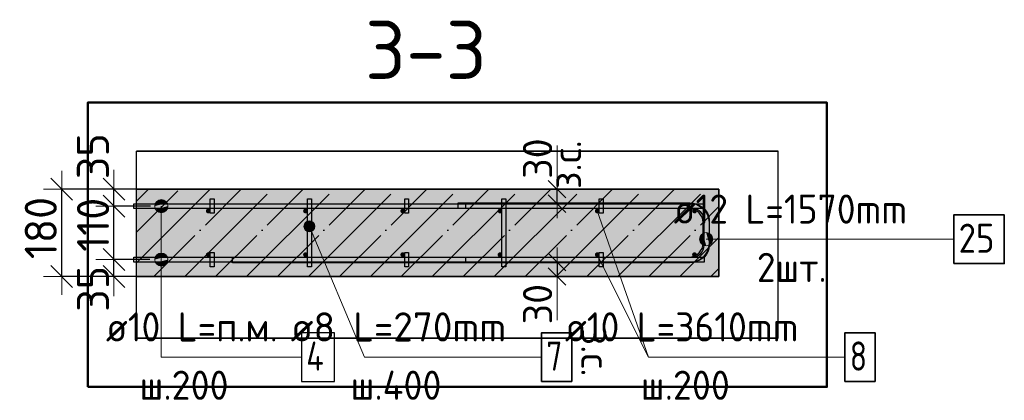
# Model space of a CAD drawing. Header units: millimetres. Extents: x -24871 to 40608, y -2869 to 48080.
# Tile 107 of 119: x 33483 to 35508, y 35918 to 36701. Entities that reach past the tile are written whole.
import ezdxf

# ---------------------------------------------------------------- set-up
doc = ezdxf.new("R2010")
doc.units = ezdxf.units.MM
doc.header["$PDMODE"] = 65
doc.linetypes.add('______11', pattern=[150, 120, -15, 0, -15])
doc.linetypes.add('______5', pattern=[330, 240, -30, 30, -30])
for name, color, linetype, lineweight in [('Standard', 7, 'Continuous', 25), ('Арм.стержн. Арматура края', 96, 'Continuous', 35), ('Арм.стержн. вертикальными 1', 22, 'Continuous', 35), ('Арм.стержн.горизонт. 1', 180, 'Continuous', 35), ('Арм.стержн.горизонт. 2', 202, 'Continuous', 35), ('Размерная линия_ общее', 7, 'Continuous', 13), ('Размерная линия_ общее_1', 7, 'Continuous', 13)]:
    doc.layers.add(name, color=color, linetype=linetype, lineweight=lineweight)
doc.layers.add('Арм.стержн.Стяжки', color=7, linetype='Continuous', lineweight=35, true_color=0x501e0f)
doc.styles.add('ISOCPEUR', font='ISOCPEUR')
doc.dimstyles.new('DIMSTYLE_10', dxfattribs={"dimtxt": 60, "dimasz": 60, "dimexe": 0, "dimexo": 0.001, "dimgap": 30, "dimtad": 2, "dimdec": 0, "dimrnd": 5, "dimzin": 12, "dimdsep": 46, "dimtxsty": 'ISOCPEUR', "dimblk1": 'ALL_ML_STRICH', "dimblk2": 'ALL_ML_STRICH', "dimsah": 1, "dimcen": 0, "dimse1": 1, "dimse2": 1, "dimclrd": 7, "dimclre": 256, "dimclrt": 7, "dimadec": 0, "dimazin": 0, "dimtfac": 1, "dimtdec": 0, "dimtix": 1, "dimtmove": 2, "dimatfit": 3, "dimfxl": 0, "dimtvp": 1.2, "dimtzin": 0, "dimlwd": 0, "dimlwe": -3, "dimarcsym": 0})
doc.dimstyles.new('DIMSTYLE_4', dxfattribs={"dimtxt": 66, "dimasz": 75, "dimexe": 0, "dimexo": 0, "dimgap": 33, "dimtad": 2, "dimdec": 0, "dimrnd": 5, "dimzin": 12, "dimdsep": 46, "dimtxsty": 'ISOCPEUR', "dimblk1": 'ALL_ML_STRICH', "dimblk2": 'ALL_ML_STRICH', "dimsah": 1, "dimcen": 0, "dimclrd": 7, "dimclre": 256, "dimclrt": 7, "dimadec": 0, "dimazin": 0, "dimtfac": 1, "dimtdec": 0, "dimtix": 1, "dimtmove": 2, "dimatfit": 3, "dimfxl": 0, "dimtvp": 1.2, "dimtzin": 0, "dimlwd": 0, "dimlwe": -3, "dimarcsym": 0})

# ---------------------------------------------------------------- blocks, each defined once
blk = doc.blocks.new('ALL_ML_STRICH')
at = {"color": 0, "linetype": 'ByBlock', "lineweight": -2}
for p, q in [((-0.3, -0.3), (0.3, 0.3)), ((0, -0.5), (0, 0.5)), ((-1, 0), (0.5, 0))]:
    blk.add_line(p, q, dxfattribs=at)
blk = doc.blocks.new('*D175')
at = {"layer": 'DEFPOINTS', "color": 7, "linetype": 'Continuous', "lineweight": 13, "transparency": 33554687}
for p in [(33770.4, 36207.5), (33676.6, 36172.5), (33772.4, 36172.5)]:
    blk.add_point(p, dxfattribs=at)
at = {"layer": 'Размерная линия_ общее', "color": 253, "linetype": 'Continuous', "lineweight": -2, "true_color": 0xa0a0a0, "transparency": 33554687}
for p, q in [((33750.4, 36207.5), (33676.6, 36207.5)), ((33752.4, 36172.5), (33676.6, 36172.5))]:
    blk.add_line(p, q, dxfattribs=at)
at = {"layer": 'Размерная линия_ общее', "color": 7, "linetype": 'Continuous', "lineweight": -2, "transparency": 33554687}
blk.add_line((33676.6, 36172.5), (33676.6, 36207.5), dxfattribs=at)
at = {"layer": 'Размерная линия_ общее', "color": 7, "linetype": 'Continuous', "lineweight": 13, "transparency": 33554687, "xscale": 75, "yscale": 75, "zscale": 75}
for p, rotation in [((33676.6, 36172.5), 270), ((33676.6, 36207.5), 90)]:
    blk.add_blockref('ALL_ML_STRICH', p, dxfattribs=dict(at, rotation=rotation))
at = {"layer": 'Размерная линия_ общее', "color": 7, "linetype": 'Continuous', "lineweight": 13, "transparency": 33554687, "insert": (33633.6, 36147.2), "char_height": 66, "width": 132, "attachment_point": 5, "rotation": 90, "style": 'ISOCPEUR'}
blk.add_mtext('\\A1;{35}', dxfattribs=at)
blk = doc.blocks.new('*D176')
at = {"layer": 'DEFPOINTS', "color": 7, "linetype": 'Continuous', "lineweight": 13, "transparency": 33554687}
for p in [(33771.8, 36317.5), (33676.6, 36207.5), (33770.4, 36207.5)]:
    blk.add_point(p, dxfattribs=at)
at = {"layer": 'Размерная линия_ общее', "color": 253, "linetype": 'Continuous', "lineweight": -2, "true_color": 0xa0a0a0, "transparency": 33554687}
for p, q in [((33751.8, 36317.5), (33676.6, 36317.5)), ((33750.4, 36207.5), (33676.6, 36207.5))]:
    blk.add_line(p, q, dxfattribs=at)
at = {"layer": 'Размерная линия_ общее', "color": 7, "linetype": 'Continuous', "lineweight": -2, "transparency": 33554687}
blk.add_line((33676.6, 36207.5), (33676.6, 36317.5), dxfattribs=at)
at = {"layer": 'Размерная линия_ общее', "color": 7, "linetype": 'Continuous', "lineweight": 13, "transparency": 33554687, "xscale": 75, "yscale": 75, "zscale": 75}
for p, rotation in [((33676.6, 36317.5), 90), ((33676.6, 36207.5), 270)]:
    blk.add_blockref('ALL_ML_STRICH', p, dxfattribs=dict(at, rotation=rotation))
at = {"layer": 'Размерная линия_ общее', "color": 7, "linetype": 'Continuous', "lineweight": 13, "transparency": 33554687, "insert": (33633.6, 36279), "char_height": 66, "width": 198, "attachment_point": 5, "rotation": 90, "style": 'ISOCPEUR'}
blk.add_mtext('\\A1;{110}', dxfattribs=at)
blk = doc.blocks.new('*D177')
at = {"layer": 'DEFPOINTS', "color": 7, "linetype": 'Continuous', "lineweight": 13, "transparency": 33554687}
for p in [(33774.5, 36352.5), (33676.6, 36317.5), (33771.8, 36317.5)]:
    blk.add_point(p, dxfattribs=at)
at = {"layer": 'Размерная линия_ общее', "color": 253, "linetype": 'Continuous', "lineweight": -2, "true_color": 0xa0a0a0, "transparency": 33554687}
for p, q in [((33754.5, 36352.5), (33676.6, 36352.5)), ((33751.8, 36317.5), (33676.6, 36317.5))]:
    blk.add_line(p, q, dxfattribs=at)
at = {"layer": 'Размерная линия_ общее', "color": 7, "linetype": 'Continuous', "lineweight": -2, "transparency": 33554687}
blk.add_line((33676.6, 36317.5), (33676.6, 36352.5), dxfattribs=at)
at = {"layer": 'Размерная линия_ общее', "color": 7, "linetype": 'Continuous', "lineweight": 13, "transparency": 33554687, "xscale": 75, "yscale": 75, "zscale": 75}
for p, rotation in [((33676.6, 36317.5), 270), ((33676.6, 36352.5), 90)]:
    blk.add_blockref('ALL_ML_STRICH', p, dxfattribs=dict(at, rotation=rotation))
at = {"layer": 'Размерная линия_ общее', "color": 7, "linetype": 'Continuous', "lineweight": 13, "transparency": 33554687, "insert": (33633.4, 36420.1), "char_height": 66, "width": 132, "attachment_point": 5, "rotation": 90, "style": 'ISOCPEUR'}
blk.add_mtext('\\A1;{35}', dxfattribs=at)
blk = doc.blocks.new('*D178')
at = {"layer": 'DEFPOINTS', "color": 7, "linetype": 'Continuous', "lineweight": 13, "transparency": 33554687}
for p in [(33766.2, 36352.5), (33569.1, 36172.5), (33768.9, 36172.5)]:
    blk.add_point(p, dxfattribs=at)
at = {"layer": 'Размерная линия_ общее', "color": 253, "linetype": 'Continuous', "lineweight": -2, "true_color": 0xa0a0a0, "transparency": 33554687}
for p, q in [((33746.2, 36352.5), (33569.1, 36352.5)), ((33748.9, 36172.5), (33569.1, 36172.5))]:
    blk.add_line(p, q, dxfattribs=at)
at = {"layer": 'Размерная линия_ общее', "color": 7, "linetype": 'Continuous', "lineweight": -2, "transparency": 33554687}
blk.add_line((33569.1, 36172.5), (33569.1, 36352.5), dxfattribs=at)
at = {"layer": 'Размерная линия_ общее', "color": 7, "linetype": 'Continuous', "lineweight": 13, "transparency": 33554687, "xscale": 75, "yscale": 75, "zscale": 75}
for p, rotation in [((33569.1, 36352.5), 90), ((33569.1, 36172.5), 270)]:
    blk.add_blockref('ALL_ML_STRICH', p, dxfattribs=dict(at, rotation=rotation))
at = {"layer": 'Размерная линия_ общее', "color": 7, "linetype": 'Continuous', "lineweight": 13, "transparency": 33554687, "insert": (33526.1, 36272.4), "char_height": 66, "width": 198, "attachment_point": 5, "rotation": 90, "style": 'ISOCPEUR'}
blk.add_mtext('\\A1;{180}', dxfattribs=at)
blk = doc.blocks.new('*D181')
at = {"layer": 'DEFPOINTS', "color": 7, "linetype": 'Continuous', "lineweight": 13, "transparency": 33554687}
for p in [(34579.1, 36352.5), (34579.1, 36322.5), (34587.8, 36322.5)]:
    blk.add_point(p, dxfattribs=at)
at = {"layer": 'Размерная линия_ общее_1', "color": 7, "linetype": 'Continuous', "lineweight": -2, "transparency": 33554687}
blk.add_line((34587.8, 36322.5), (34587.8, 36352.5), dxfattribs=at)
at = {"layer": 'Размерная линия_ общее_1', "color": 7, "linetype": 'Continuous', "lineweight": 13, "transparency": 33554687, "xscale": 60, "yscale": 60, "zscale": 60}
for p, rotation in [((34587.8, 36322.5), 270), ((34587.8, 36352.5), 90)]:
    blk.add_blockref('ALL_ML_STRICH', p, dxfattribs=dict(at, rotation=rotation))
at = {"layer": 'Размерная линия_ общее_1', "color": 7, "linetype": 'Continuous', "lineweight": 13, "transparency": 33554687, "insert": (34577.5, 36352.6), "char_height": 60, "width": 3, "attachment_point": 1, "rotation": 90, "line_spacing_factor": 0.60241, "style": 'ISOCPEUR'}
blk.add_mtext('з.с.', dxfattribs=at)
at = {"layer": 'Размерная линия_ общее_1', "color": 7, "linetype": 'Continuous', "lineweight": 13, "transparency": 33554687, "insert": (34547.8, 36415.3), "char_height": 60, "width": 120, "attachment_point": 5, "rotation": 90, "style": 'ISOCPEUR'}
blk.add_mtext('\\A1;{30}', dxfattribs=at)
blk = doc.blocks.new('*D182')
at = {"layer": 'DEFPOINTS', "color": 7, "linetype": 'Continuous', "lineweight": 13, "transparency": 33554687}
for p in [(34579.1, 36202.5), (34587.8, 36202.5), (34579.1, 36172.5)]:
    blk.add_point(p, dxfattribs=at)
at = {"layer": 'Размерная линия_ общее_1', "color": 7, "linetype": 'Continuous', "lineweight": -2, "transparency": 33554687}
blk.add_line((34587.8, 36202.5), (34587.8, 36172.5), dxfattribs=at)
at = {"layer": 'Размерная линия_ общее_1', "color": 7, "linetype": 'Continuous', "lineweight": 13, "transparency": 33554687, "xscale": 60, "yscale": 60, "zscale": 60}
for p, rotation in [((34587.8, 36202.5), 90), ((34587.8, 36172.5), 270)]:
    blk.add_blockref('ALL_ML_STRICH', p, dxfattribs=dict(at, rotation=rotation))
at = {"layer": 'Размерная линия_ общее_1', "color": 7, "linetype": 'Continuous', "lineweight": 13, "transparency": 33554687, "insert": (34547.8, 36115.7), "char_height": 60, "width": 120, "attachment_point": 5, "rotation": 90, "style": 'ISOCPEUR'}
blk.add_mtext('\\A1;{30}', dxfattribs=at)
at = {"layer": 'Размерная линия_ общее_1', "color": 7, "linetype": 'Continuous', "lineweight": 13, "transparency": 33554687, "insert": (34697.5, 36067.4), "char_height": 60, "width": 3, "attachment_point": 1, "rotation": 270, "line_spacing_factor": 0.60241, "style": 'ISOCPEUR'}
blk.add_mtext('з.с.', dxfattribs=at)

msp = doc.modelspace()

# ---------------------------------------------------------------- hatches: boundary and pattern name
at = {"layer": 'Standard', "linetype": 'Continuous', "lineweight": -3, "transparency": 33554687}
msp.add_hatch(color=7, dxfattribs=at).paths.add_polyline_path([(34920.6, 36172.5), (34920.6, 36352.5), (33722.8, 36352.5), (33722.8, 36172.5)])
at = {"layer": 'Арм.стержн. вертикальными 1', "linetype": 'Continuous', "lineweight": 50, "transparency": 33554687}
for points in [[(33875.6, 36307.5), (33875.2, 36309.4), (33874.1, 36311), (33872.5, 36312.1), (33870.6, 36312.5), (33868.7, 36312.1), (33867.1, 36311), (33866, 36309.4), (33865.6, 36307.5), (33866, 36305.6), (33867.1, 36304), (33868.7, 36302.9), (33870.6, 36302.5), (33872.5, 36302.9), (33874.1, 36304), (33875.2, 36305.6)], [(34075.6, 36307.5), (34075.2, 36309.4), (34074.1, 36311), (34072.5, 36312.1), (34070.6, 36312.5), (34068.7, 36312.1), (34067.1, 36311), (34066, 36309.4), (34065.6, 36307.5), (34066, 36305.6), (34067.1, 36304), (34068.7, 36302.9), (34070.6, 36302.5), (34072.5, 36302.9), (34074.1, 36304), (34075.2, 36305.6)], [(34275.6, 36307.5), (34275.2, 36309.4), (34274.1, 36311), (34272.5, 36312.1), (34270.6, 36312.5), (34268.7, 36312.1), (34267.1, 36311), (34266, 36309.4), (34265.6, 36307.5), (34266, 36305.6), (34267.1, 36304), (34268.7, 36302.9), (34270.6, 36302.5), (34272.5, 36302.9), (34274.1, 36304), (34275.2, 36305.6)], [(34475.6, 36307.5), (34475.2, 36309.4), (34474.1, 36311), (34472.5, 36312.1), (34470.6, 36312.5), (34468.7, 36312.1), (34467.1, 36311), (34466, 36309.4), (34465.6, 36307.5), (34466, 36305.6), (34467.1, 36304), (34468.7, 36302.9), (34470.6, 36302.5), (34472.5, 36302.9), (34474.1, 36304), (34475.2, 36305.6)], [(34675.6, 36307.5), (34675.2, 36309.4), (34674.1, 36311), (34672.5, 36312.1), (34670.6, 36312.5), (34668.7, 36312.1), (34667.1, 36311), (34666, 36309.4), (34665.6, 36307.5), (34666, 36305.6), (34667.1, 36304), (34668.7, 36302.9), (34670.6, 36302.5), (34672.5, 36302.9), (34674.1, 36304), (34675.2, 36305.6)], [(34875.6, 36307.5), (34875.2, 36309.4), (34874.1, 36311), (34872.5, 36312.1), (34870.6, 36312.5), (34868.7, 36312.1), (34867.1, 36311), (34866, 36309.4), (34865.6, 36307.5), (34866, 36305.6), (34867.1, 36304), (34868.7, 36302.9), (34870.6, 36302.5), (34872.5, 36302.9), (34874.1, 36304), (34875.2, 36305.6)], [(33875.6, 36217.5), (33875.2, 36219.4), (33874.1, 36221), (33872.5, 36222.1), (33870.6, 36222.5), (33868.7, 36222.1), (33867.1, 36221), (33866, 36219.4), (33865.6, 36217.5), (33866, 36215.6), (33867.1, 36214), (33868.7, 36212.9), (33870.6, 36212.5), (33872.5, 36212.9), (33874.1, 36214), (33875.2, 36215.6)], [(34075.6, 36217.5), (34075.2, 36219.4), (34074.1, 36221), (34072.5, 36222.1), (34070.6, 36222.5), (34068.7, 36222.1), (34067.1, 36221), (34066, 36219.4), (34065.6, 36217.5), (34066, 36215.6), (34067.1, 36214), (34068.7, 36212.9), (34070.6, 36212.5), (34072.5, 36212.9), (34074.1, 36214), (34075.2, 36215.6)], [(34275.6, 36217.5), (34275.2, 36219.4), (34274.1, 36221), (34272.5, 36222.1), (34270.6, 36222.5), (34268.7, 36222.1), (34267.1, 36221), (34266, 36219.4), (34265.6, 36217.5), (34266, 36215.6), (34267.1, 36214), (34268.7, 36212.9), (34270.6, 36212.5), (34272.5, 36212.9), (34274.1, 36214), (34275.2, 36215.6)], [(34475.6, 36217.5), (34475.2, 36219.4), (34474.1, 36221), (34472.5, 36222.1), (34470.6, 36222.5), (34468.7, 36222.1), (34467.1, 36221), (34466, 36219.4), (34465.6, 36217.5), (34466, 36215.6), (34467.1, 36214), (34468.7, 36212.9), (34470.6, 36212.5), (34472.5, 36212.9), (34474.1, 36214), (34475.2, 36215.6)], [(34675.6, 36217.5), (34675.2, 36219.4), (34674.1, 36221), (34672.5, 36222.1), (34670.6, 36222.5), (34668.7, 36222.1), (34667.1, 36221), (34666, 36219.4), (34665.6, 36217.5), (34666, 36215.6), (34667.1, 36214), (34668.7, 36212.9), (34670.6, 36212.5), (34672.5, 36212.9), (34674.1, 36214), (34675.2, 36215.6)], [(34875.6, 36217.5), (34875.2, 36219.4), (34874.1, 36221), (34872.5, 36222.1), (34870.6, 36222.5), (34868.7, 36222.1), (34867.1, 36221), (34866, 36219.4), (34865.6, 36217.5), (34866, 36215.6), (34867.1, 36214), (34868.7, 36212.9), (34870.6, 36212.5), (34872.5, 36212.9), (34874.1, 36214), (34875.2, 36215.6)]]:
    msp.add_hatch(color=4, dxfattribs=at).paths.add_polyline_path(points)
at = {"layer": 'Арм.стержн.горизонт. 1', "linetype": 'Continuous', "lineweight": 13, "transparency": 33554687}
for points in [[(33762.4, 36324.2), (33785.6, 36324.2), (33780.8, 36329.1)], [(33762.4, 36324.2), (33780.8, 36329.1), (33767.3, 36329.1)], [(33762.4, 36324.2), (33785.6, 36324.2), (33780.8, 36329.1)], [(33762.4, 36324.2), (33780.8, 36329.1), (33767.3, 36329.1)], [(33767.3, 36329.1), (33780.8, 36329.1), (33774, 36331)], [(33767.3, 36329.1), (33780.8, 36329.1), (33774, 36331)], [(33760.5, 36317.5), (33787.5, 36317.5), (33785.6, 36324.2)], [(33760.5, 36317.5), (33785.6, 36324.2), (33762.4, 36324.2)], [(33760.5, 36317.5), (33787.5, 36317.5), (33785.6, 36324.2)], [(33760.5, 36317.5), (33785.6, 36324.2), (33762.4, 36324.2)], [(33762.4, 36310.7), (33787.5, 36317.5), (33760.5, 36317.5)], [(33762.4, 36310.7), (33787.5, 36317.5), (33760.5, 36317.5)], [(33762.4, 36310.7), (33785.6, 36310.7), (33787.5, 36317.5)], [(33762.4, 36310.7), (33785.6, 36310.7), (33787.5, 36317.5)], [(33767.3, 36305.9), (33785.6, 36310.7), (33762.4, 36310.7)], [(33767.3, 36305.9), (33785.6, 36310.7), (33762.4, 36310.7)], [(33767.3, 36305.9), (33780.8, 36305.9), (33785.6, 36310.7)], [(33767.3, 36305.9), (33780.8, 36305.9), (33785.6, 36310.7)], [(33780.8, 36305.9), (33767.3, 36305.9), (33774, 36304)], [(33780.8, 36305.9), (33767.3, 36305.9), (33774, 36304)], [(33760.5, 36207.5), (33787.5, 36207.5), (33785.6, 36214.2)], [(33760.5, 36207.5), (33785.6, 36214.2), (33762.4, 36214.2)], [(33760.5, 36207.5), (33787.5, 36207.5), (33785.6, 36214.2)], [(33760.5, 36207.5), (33785.6, 36214.2), (33762.4, 36214.2)], [(33762.4, 36200.7), (33787.5, 36207.5), (33760.5, 36207.5)], [(33762.4, 36200.7), (33787.5, 36207.5), (33760.5, 36207.5)], [(33762.4, 36214.2), (33785.6, 36214.2), (33780.8, 36219.1)], [(33762.4, 36214.2), (33780.8, 36219.1), (33767.3, 36219.1)], [(33762.4, 36214.2), (33785.6, 36214.2), (33780.8, 36219.1)], [(33762.4, 36214.2), (33780.8, 36219.1), (33767.3, 36219.1)], [(33762.4, 36200.7), (33785.6, 36200.7), (33787.5, 36207.5)], [(33762.4, 36200.7), (33785.6, 36200.7), (33787.5, 36207.5)], [(33767.3, 36219.1), (33780.8, 36219.1), (33774, 36221)], [(33767.3, 36219.1), (33780.8, 36219.1), (33774, 36221)], [(33767.3, 36195.9), (33785.6, 36200.7), (33762.4, 36200.7)], [(33767.3, 36195.9), (33785.6, 36200.7), (33762.4, 36200.7)], [(33767.3, 36195.9), (33780.8, 36195.9), (33785.6, 36200.7)], [(33767.3, 36195.9), (33780.8, 36195.9), (33785.6, 36200.7)], [(33780.8, 36195.9), (33767.3, 36195.9), (33774, 36194)], [(33780.8, 36195.9), (33767.3, 36195.9), (33774, 36194)]]:
    msp.add_hatch(color=7, dxfattribs=at).paths.add_polyline_path(points)
at = {"layer": 'Арм.стержн.горизонт. 2', "linetype": 'Continuous', "lineweight": 13, "transparency": 33554687}
for points in [[(34883, 36242.7), (34883, 36256.2), (34881.1, 36249.4)], [(34883, 36242.7), (34883, 36256.2), (34881.1, 36249.4)], [(34887.9, 36237.8), (34887.9, 36261.1), (34883, 36256.2)], [(34887.9, 36237.8), (34887.9, 36261.1), (34883, 36256.2)], [(34887.9, 36237.8), (34883, 36256.2), (34883, 36242.7)], [(34887.9, 36237.8), (34883, 36256.2), (34883, 36242.7)], [(34894.6, 36235.9), (34894.6, 36262.9), (34887.9, 36261.1)], [(34894.6, 36235.9), (34894.6, 36262.9), (34887.9, 36261.1)], [(34894.6, 36235.9), (34887.9, 36261.1), (34887.9, 36237.8)], [(34894.6, 36235.9), (34887.9, 36261.1), (34887.9, 36237.8)], [(34901.4, 36237.8), (34901.4, 36261.1), (34894.6, 36262.9)], [(34901.4, 36237.8), (34894.6, 36262.9), (34894.6, 36235.9)], [(34901.4, 36237.8), (34901.4, 36261.1), (34894.6, 36262.9)], [(34901.4, 36237.8), (34894.6, 36262.9), (34894.6, 36235.9)], [(34906.2, 36242.7), (34906.2, 36256.2), (34901.4, 36261.1)], [(34906.2, 36242.7), (34901.4, 36261.1), (34901.4, 36237.8)], [(34906.2, 36242.7), (34906.2, 36256.2), (34901.4, 36261.1)], [(34906.2, 36242.7), (34901.4, 36261.1), (34901.4, 36237.8)], [(34906.2, 36256.2), (34906.2, 36242.7), (34908.1, 36249.4)], [(34906.2, 36256.2), (34906.2, 36242.7), (34908.1, 36249.4)]]:
    msp.add_hatch(color=7, dxfattribs=at).paths.add_polyline_path(points)
at = {"layer": 'Арм.стержн.Стяжки', "linetype": 'Continuous', "lineweight": 13, "transparency": 33554687}
for points in [[(34067.5, 36277.2), (34085.3, 36284.7), (34080, 36286.9)], [(34067.5, 36277.2), (34080, 36286.9), (34069.7, 36282.5)], [(34069.7, 36282.5), (34080, 36286.9), (34074.2, 36286.2)], [(34068.2, 36271.4), (34085.3, 36284.7), (34067.5, 36277.2)], [(34068.2, 36271.4), (34089, 36280.2), (34085.3, 36284.7)], [(34071.9, 36266.8), (34089, 36280.2), (34068.2, 36271.4)], [(34071.9, 36266.8), (34089.7, 36274.4), (34089, 36280.2)], [(34077.2, 36264.7), (34089.7, 36274.4), (34071.9, 36266.8)], [(34077.2, 36264.7), (34087.6, 36269.1), (34089.7, 36274.4)], [(34087.6, 36269.1), (34077.2, 36264.7), (34083, 36265.4)]]:
    msp.add_hatch(color=7, dxfattribs=at).paths.add_polyline_path(points)

# ---------------------------------------------------------------- linework, layer by layer
at = {"layer": 'Standard', "color": 52, "linetype": 'Continuous', "lineweight": -3, "transparency": 33554687}
for p, q in [((33722.8, 36045.5), (33722.8, 36430.7)), ((33722.8, 36045.5), (33722.8, 36430.7)), ((35042.8, 36430.7), (33722.8, 36430.7)), ((33722.8, 36430.7), (35042.8, 36430.7)), ((35042.8, 36045.5), (35042.8, 36430.7)), ((35042.8, 36045.5), (35042.8, 36430.7)), ((35042.8, 36045.5), (33722.8, 36045.5)), ((33722.8, 36045.5), (35042.8, 36045.5))]:
    msp.add_line(p, q, dxfattribs=at)
at = {"layer": 'Standard', "color": 7, "linetype": 'Continuous', "lineweight": 13, "transparency": 33554687}
for p, q in [((34587.8, 36352.5), (34587.8, 36442.5)), ((34670.6, 36307.5), (34776, 36006.9)), ((34587.8, 36172.5), (34587.8, 36082.5))]:
    msp.add_line(p, q, dxfattribs=at)
at = {"layer": 'Standard', "color": 7, "linetype": 'Continuous', "lineweight": 25, "transparency": 33554687}
msp.add_line((33722.8, 36122.5), (33722.8, 36402.5), dxfattribs=at)
at = {"layer": 'Standard', "color": 253, "linetype": '______11', "lineweight": -3, "true_color": 0xababab, "transparency": 33554687}
for p, q in [((33722.8, 36264.1), (33811.2, 36352.5)), ((33758.4, 36172.5), (33938.4, 36352.5)), ((33885.7, 36172.5), (34065.7, 36352.5)), ((34013, 36172.5), (34193, 36352.5)), ((34140.3, 36172.5), (34320.3, 36352.5)), ((34267.6, 36172.5), (34447.6, 36352.5)), ((34394.8, 36172.5), (34574.8, 36352.5)), ((34522.1, 36172.5), (34702.1, 36352.5)), ((34649.4, 36172.5), (34829.4, 36352.5)), ((34776.7, 36172.5), (34920.6, 36316.4)), ((34904, 36172.5), (34920.6, 36189.1))]:
    msp.add_line(p, q, dxfattribs=at)
at = {"layer": 'Standard', "color": 253, "linetype": '______5', "lineweight": -3, "true_color": 0xababab, "transparency": 33554687}
for p, q in [((33722.8, 36327.8), (33747.5, 36352.5)), ((33722.8, 36200.5), (33874.8, 36352.5)), ((33822.1, 36172.5), (34002.1, 36352.5)), ((33949.4, 36172.5), (34129.4, 36352.5)), ((34076.6, 36172.5), (34256.6, 36352.5)), ((34203.9, 36172.5), (34383.9, 36352.5)), ((34331.2, 36172.5), (34511.2, 36352.5)), ((34458.5, 36172.5), (34638.5, 36352.5)), ((34585.8, 36172.5), (34765.8, 36352.5)), ((34713, 36172.5), (34893, 36352.5)), ((34840.3, 36172.5), (34920.6, 36252.8))]:
    msp.add_line(p, q, dxfattribs=at)
at = {"layer": 'Standard', "color": 7, "linetype": 'Continuous', "lineweight": 35, "transparency": 33554687}
for p, q in [((34920.6, 36352.5), (33722.8, 36352.5)), ((34920.6, 36172.5), (34920.6, 36352.5)), ((33722.8, 36172.5), (34920.6, 36172.5))]:
    msp.add_line(p, q, dxfattribs=at)
at = {"layer": 'Standard', "color": 7, "linetype": 'Continuous', "lineweight": 50, "transparency": 33554687}
msp.add_lwpolyline([(33622.8, 35945.5), (35142.8, 35945.5), (35142.8, 36530.7), (33622.8, 36530.7), (33622.8, 35945.5)], dxfattribs=at)
at = {"layer": 'Арм.стержн. Арматура края', "color": 4, "linetype": 'Continuous', "lineweight": 25, "transparency": 33554687}
msp.add_lwpolyline([(34400.6, 36212.5), (34866.6, 36212.5), (34871.1, 36213.1), (34875.7, 36214.6), (34879.9, 36217), (34883.3, 36219.8), (34886.1, 36223.2), (34888.5, 36227.4), (34890, 36232), (34890.6, 36236.5), (34890.6, 36288.5), (34890, 36293), (34888.5, 36297.6), (34886.1, 36301.7), (34883.3, 36305.2), (34879.9, 36308), (34875.7, 36310.4), (34871.1, 36311.9), (34866.6, 36312.5), (34400.6, 36312.5), (34400.6, 36322.5), (34867.3, 36322.5), (34873.4, 36321.6), (34879.7, 36319.6), (34885.6, 36316.3), (34890.4, 36312.3), (34894.4, 36307.4), (34897.7, 36301.6), (34899.8, 36295.2), (34900.6, 36289.1), (34900.6, 36235.8), (34899.8, 36229.7), (34897.7, 36223.4), (34894.4, 36217.5), (34890.4, 36212.7), (34885.6, 36208.7), (34879.7, 36205.4), (34873.4, 36203.3), (34867.3, 36202.5), (34400.6, 36202.5), (34400.6, 36212.5)], dxfattribs=at)
msp.add_lwpolyline([(34400.6, 36212.5), (34866.6, 36212.5), (34871.1, 36213.1), (34875.7, 36214.6), (34879.9, 36217), (34883.3, 36219.8), (34886.1, 36223.2), (34888.5, 36227.4), (34890, 36232), (34890.6, 36236.5), (34890.6, 36288.5), (34890, 36293), (34888.5, 36297.6), (34886.1, 36301.7), (34883.3, 36305.2), (34879.9, 36308), (34875.7, 36310.4), (34871.1, 36311.9), (34866.6, 36312.5), (34400.6, 36312.5), (34400.6, 36322.5), (34867.3, 36322.5), (34873.4, 36321.6), (34879.7, 36319.6), (34885.6, 36316.3), (34890.4, 36312.3), (34894.4, 36307.4), (34897.7, 36301.6), (34899.8, 36295.2), (34900.6, 36289.1), (34900.6, 36235.8), (34899.8, 36229.7), (34897.7, 36223.4), (34894.4, 36217.5), (34890.4, 36212.7), (34885.6, 36208.7), (34879.7, 36205.4), (34873.4, 36203.3), (34867.3, 36202.5), (34400.6, 36202.5), (34400.6, 36212.5)], dxfattribs=at)
at = {"layer": 'Арм.стержн. вертикальными 1', "color": 7, "linetype": 'Continuous', "lineweight": 13, "transparency": 33554687}
for q in [(34670.6, 36217.5), (35180, 36006.9)]:
    msp.add_line((34776, 36006.9), q, dxfattribs=at)
at = {"layer": 'Арм.стержн. вертикальными 1', "color": 7, "linetype": 'Continuous', "lineweight": 35, "transparency": 33554687}
msp.add_lwpolyline([(35180, 35956.9), (35242, 35956.9), (35242, 36056.9), (35180, 36056.9), (35180, 35956.9)], dxfattribs=at)
at = {"layer": 'Арм.стержн.горизонт. 1', "color": 52, "linetype": 'Continuous', "lineweight": 25, "transparency": 33554687}
for p, q in [((34920.6, 36352.5), (34920.6, 36352.5)), ((34920.6, 36172.5), (34920.6, 36172.5))]:
    msp.add_line(p, q, dxfattribs=at)
at = {"layer": 'Арм.стержн.горизонт. 1', "color": 7, "linetype": 'Continuous', "lineweight": 13, "transparency": 33554687}
for p, q in [((33774, 36331), (33774, 36331)), ((33774, 36331), (33774, 36331)), ((33760.5, 36317.5), (33760.5, 36317.5)), ((33760.5, 36317.5), (33760.5, 36317.5)), ((33774, 36006.9), (33774, 36317.5)), ((33774, 36006.9), (33774, 36317.5)), ((33787.5, 36317.5), (33787.5, 36317.5)), ((33787.5, 36317.5), (33787.5, 36317.5)), ((33774, 36304), (33774, 36304)), ((33774, 36304), (33774, 36304)), ((33760.5, 36207.5), (33760.5, 36207.5)), ((33760.5, 36207.5), (33760.5, 36207.5)), ((33774, 36221), (33774, 36221)), ((33774, 36221), (33774, 36221)), ((33774, 36006.9), (33774, 36207.5)), ((33774, 36006.9), (33774, 36207.5)), ((33787.5, 36207.5), (33787.5, 36207.5)), ((33787.5, 36207.5), (33787.5, 36207.5)), ((33774, 36194), (33774, 36194)), ((33774, 36194), (33774, 36194)), ((33774, 36006.9), (34062, 36006.9))]:
    msp.add_line(p, q, dxfattribs=at)
at = {"layer": 'Арм.стержн.горизонт. 1', "color": 4, "linetype": 'Continuous', "lineweight": 25, "transparency": 33554687}
for points in [[(33717.8, 36322.5), (34890.6, 36322.5), (34890.6, 36312.5), (33717.8, 36312.5), (33717.8, 36322.5)], [(33717.8, 36322.5), (34890.6, 36322.5), (34890.6, 36312.5), (33717.8, 36312.5), (33717.8, 36322.5)], [(33717.8, 36212.5), (34890.6, 36212.5), (34890.6, 36202.5), (33717.8, 36202.5), (33717.8, 36212.5)], [(33717.8, 36212.5), (34890.6, 36212.5), (34890.6, 36202.5), (33717.8, 36202.5), (33717.8, 36212.5)]]:
    msp.add_lwpolyline(points, dxfattribs=at)
at = {"layer": 'Арм.стержн.горизонт. 1', "color": 7, "linetype": 'Continuous', "lineweight": 25, "transparency": 33554687}
msp.add_lwpolyline([(34062, 35956.9), (34130, 35956.9), (34130, 36056.9), (34062, 36056.9), (34062, 35956.9)], dxfattribs=at)
at = {"layer": 'Арм.стержн.горизонт. 1', "color": 7, "linetype": 'Continuous', "lineweight": 13, "transparency": 33554687}
for centre in [(33774, 36317.5), (33774, 36317.5), (33774, 36207.5), (33774, 36207.5)]:
    msp.add_circle(centre, 13.5, dxfattribs=at)
at = {"layer": 'Арм.стержн.горизонт. 2', "color": 7, "linetype": 'Continuous', "lineweight": 13, "transparency": 33554687}
for p, q in [((34881.1, 36249.4), (34881.1, 36249.4)), ((34881.1, 36249.4), (34881.1, 36249.4)), ((34894.6, 36262.9), (34894.6, 36262.9)), ((34894.6, 36262.9), (34894.6, 36262.9)), ((34999.7, 36249.4), (34894.6, 36249.4)), ((34999.7, 36249.4), (34894.6, 36249.4)), ((34908.1, 36249.4), (34908.1, 36249.4)), ((34908.1, 36249.4), (34908.1, 36249.4)), ((34999.7, 36249.4), (35403.7, 36249.4)), ((34894.6, 36235.9), (34894.6, 36235.9)), ((34894.6, 36235.9), (34894.6, 36235.9))]:
    msp.add_line(p, q, dxfattribs=at)
at = {"layer": 'Арм.стержн.горизонт. 2', "color": 34, "linetype": 'Continuous', "lineweight": 25, "transparency": 33554687}
msp.add_lwpolyline([(34384.6, 36324.5), (34860.6, 36324.5), (34867.9, 36323.4), (34875.5, 36320.9), (34882.5, 36317), (34888.3, 36312.2), (34893.1, 36306.4), (34897.1, 36299.4), (34899.6, 36291.8), (34900.6, 36284.4), (34900.6, 36240.5), (34899.6, 36233.2), (34897.1, 36225.5), (34893.1, 36218.5), (34888.3, 36212.7), (34882.5, 36207.9), (34875.5, 36204), (34867.9, 36201.5), (34860.6, 36200.5), (33920.6, 36200.5), (33920.6, 36212.5), (34859.8, 36212.5), (34865.2, 36213.2), (34870.7, 36215), (34875.7, 36217.8), (34879.8, 36221.3), (34883.2, 36225.4), (34886, 36230.4), (34887.9, 36235.9), (34888.6, 36241.3), (34888.6, 36283.6), (34887.9, 36289), (34886, 36294.5), (34883.2, 36299.6), (34879.8, 36303.7), (34875.7, 36307.1), (34870.7, 36309.9), (34865.2, 36311.7), (34859.8, 36312.5), (34384.6, 36312.5), (34384.6, 36324.5)], dxfattribs=at)
msp.add_lwpolyline([(34384.6, 36324.5), (34860.6, 36324.5), (34867.9, 36323.4), (34875.5, 36320.9), (34882.5, 36317), (34888.3, 36312.2), (34893.1, 36306.4), (34897.1, 36299.4), (34899.6, 36291.8), (34900.6, 36284.4), (34900.6, 36240.5), (34899.6, 36233.2), (34897.1, 36225.5), (34893.1, 36218.5), (34888.3, 36212.7), (34882.5, 36207.9), (34875.5, 36204), (34867.9, 36201.5), (34860.6, 36200.5), (33920.6, 36200.5), (33920.6, 36212.5), (34859.8, 36212.5), (34865.2, 36213.2), (34870.7, 36215), (34875.7, 36217.8), (34879.8, 36221.3), (34883.2, 36225.4), (34886, 36230.4), (34887.9, 36235.9), (34888.6, 36241.3), (34888.6, 36283.6), (34887.9, 36289), (34886, 36294.5), (34883.2, 36299.6), (34879.8, 36303.7), (34875.7, 36307.1), (34870.7, 36309.9), (34865.2, 36311.7), (34859.8, 36312.5), (34384.6, 36312.5), (34384.6, 36324.5)], dxfattribs=at)
at = {"layer": 'Арм.стержн.горизонт. 2', "color": 7, "linetype": 'Continuous', "lineweight": 35, "transparency": 33554687}
msp.add_lwpolyline([(35403.7, 36199.4), (35507.7, 36199.4), (35507.7, 36299.4), (35403.7, 36299.4), (35403.7, 36199.4)], dxfattribs=at)
at = {"layer": 'Арм.стержн.горизонт. 2', "color": 7, "linetype": 'Continuous', "lineweight": 13, "transparency": 33554687}
msp.add_circle((34894.6, 36249.4), 13.5, dxfattribs=at)
msp.add_circle((34894.6, 36249.4), 13.5, dxfattribs=at)
at = {"layer": 'Арм.стержн.Стяжки', "color": 7, "linetype": 'Continuous', "lineweight": 13, "transparency": 33554687}
for p, q in [((34068.2, 36271.4), (34068.2, 36271.4)), ((34074.2, 36286.2), (34074.2, 36286.2)), ((34192, 36006.9), (34078.6, 36275.8)), ((34089, 36280.2), (34089, 36280.2)), ((34083, 36265.4), (34083, 36265.4)), ((34192, 36006.9), (34556, 36006.9))]:
    msp.add_line(p, q, dxfattribs=at)
at = {"layer": 'Арм.стержн.Стяжки', "color": 40, "linetype": 'Continuous', "lineweight": 25, "transparency": 33554687}
for points in [[(33882.6, 36332.5), (33882.6, 36302.7), (33874.6, 36302.7), (33874.6, 36332.5), (33882.6, 36332.5)], [(34074.6, 36192.5), (34074.6, 36332.5), (34082.6, 36332.5), (34082.6, 36192.5), (34074.6, 36192.5)], [(34282.6, 36332.5), (34282.6, 36302.7), (34274.6, 36302.7), (34274.6, 36332.5), (34282.6, 36332.5)], [(34474.6, 36192.5), (34474.6, 36332.5), (34482.6, 36332.5), (34482.6, 36192.5), (34474.6, 36192.5)], [(34682.6, 36332.5), (34682.6, 36302.7), (34674.6, 36302.7), (34674.6, 36332.5), (34682.6, 36332.5)], [(33882.6, 36222.3), (33882.6, 36192.5), (33874.6, 36192.5), (33874.6, 36222.3), (33882.6, 36222.3)], [(34282.6, 36222.3), (34282.6, 36192.5), (34274.6, 36192.5), (34274.6, 36222.3), (34282.6, 36222.3)], [(34682.6, 36222.3), (34682.6, 36192.5), (34674.6, 36192.5), (34674.6, 36222.3), (34682.6, 36222.3)]]:
    msp.add_lwpolyline(points, dxfattribs=at)
at = {"layer": 'Арм.стержн.Стяжки', "color": 7, "linetype": 'Continuous', "lineweight": 35, "transparency": 33554687}
msp.add_lwpolyline([(34556, 35956.9), (34618, 35956.9), (34618, 36056.9), (34556, 36056.9), (34556, 35956.9)], dxfattribs=at)
at = {"layer": 'Арм.стержн.Стяжки', "color": 7, "linetype": 'Continuous', "lineweight": 13, "transparency": 33554687}
msp.add_circle((34078.6, 36275.8), 11.3, dxfattribs=at)

# ---------------------------------------------------------------- texts
at = {"layer": 'Standard', "color": 7, "linetype": 'Continuous', "lineweight": 13, "transparency": 33554687, "insert": (34192.8, 36639), "char_height": 120, "width": 306.783, "attachment_point": 4, "style": 'ISOCPEUR'}
msp.add_mtext('\\A1;{\\fISOCPEUR|i0|b0;\\H120.000000;\\W1.000000;\\C7;3-3}\\P', dxfattribs=at)
at = {"layer": 'Арм.стержн. вертикальными 1', "color": 7, "linetype": 'Continuous', "lineweight": 25, "transparency": 33554687, "char_height": 60, "attachment_point": 7, "style": 'ISOCPEUR'}
for s, insert, width in [('\\W0.94;ø10 L=3610mm ', (34604, 36038.9), 573.922), ('\\W0.78;8', (35190, 35978.9), 65.281), ('\\W0.95;ш.200 ', (34760, 35918.9), 262.399)]:
    msp.add_mtext(s, dxfattribs=dict(at, insert=insert, width=width))
at = {"layer": 'Арм.стержн.горизонт. 1', "color": 7, "linetype": 'Continuous', "lineweight": 25, "transparency": 33554687, "char_height": 60, "attachment_point": 7, "style": 'ISOCPEUR'}
for s, insert, width in [('\\W0.94;ø10 L=п.м.', (33660, 36038.9), 399.966), ('\\W0.80;4', (34072, 35978.9), 71.967), ('\\W0.95;ш.200 ', (33729, 35918.9), 262.399)]:
    msp.add_mtext(s, dxfattribs=dict(at, insert=insert, width=width))
at = {"layer": 'Арм.стержн.горизонт. 2', "color": 7, "linetype": 'Continuous', "lineweight": 25, "transparency": 33554687, "char_height": 60, "attachment_point": 7, "style": 'ISOCPEUR'}
for s, insert, width in [('\\W0.94;ø12 L=1570mm ', (34827.7, 36281.4), 573.922), ('\\W0.87;25', (35413.7, 36221.4), 110.162), ('\\W0.94;2шт. ', (34998.7, 36161.4), 232.257)]:
    msp.add_mtext(s, dxfattribs=dict(at, insert=insert, width=width))
at = {"layer": 'Арм.стержн.Стяжки', "color": 7, "linetype": 'Continuous', "lineweight": 25, "transparency": 33554687, "char_height": 60, "attachment_point": 7, "style": 'ISOCPEUR'}
for s, insert, width in [('\\W0.98;ø8 L=270mm ', (34040, 36038.9), 515.053), ('\\W0.78;7', (34566, 35978.9), 65.281), ('\\W0.95;ш.400 ', (34163, 35918.9), 268.447)]:
    msp.add_mtext(s, dxfattribs=dict(at, insert=insert, width=width))

# ---------------------------------------------------------------- dimensions: what is measured, and where the dimension line sits
at = {"layer": 'Размерная линия_ общее', "color": 7, "linetype": 'Continuous', "lineweight": 13, "transparency": 33554687}
for base, p1, p2, picture, middle in [((33676.6, 36352.5), (33751.8, 36317.5), (33754.5, 36352.5), '*D177', (33633.4, 36420.1)), ((33569.1, 36352.5), (33748.9, 36172.5), (33746.2, 36352.5), '*D178', (33526.1, 36272.4)), ((33676.6, 36317.5), (33750.4, 36207.5), (33751.8, 36317.5), '*D176', (33633.6, 36279)), ((33676.6, 36207.5), (33752.4, 36172.5), (33750.4, 36207.5), '*D175', (33633.6, 36147.2))]:
    dim = msp.add_linear_dim(base=base, p1=p1, p2=p2, angle=90, dimstyle='DIMSTYLE_4', override={"dimpost": '<>', "dimclrd": 7, "dimclre": 253, "dimclrt": 7, "dimlwd": 0, "dimlwe": 65533}, dxfattribs=at)
    dim.commit()
    dim.dimension.update_dxf_attribs({"geometry": picture, "text_midpoint": middle, "dimtype": 160})
at = {"layer": 'Размерная линия_ общее_1', "color": 7, "linetype": 'Continuous', "lineweight": 13, "transparency": 33554687}
for base, p1, p2, angle, picture, middle in [((34587.8, 36352.5), (34579.1, 36322.5), (34579.1, 36352.5), 90, '*D181', (34547.8, 36415.3)), ((34587.8, 36172.5), (34579.1, 36202.5), (34579.1, 36172.5), 270, '*D182', (34547.8, 36115.7))]:
    dim = msp.add_linear_dim(base=base, p1=p1, p2=p2, angle=angle, text='<>\\Xз.с.', dimstyle='DIMSTYLE_10', override={"dimpost": '<>', "dimclrd": 7, "dimclre": 253, "dimclrt": 7, "dimlwd": 0, "dimlwe": 65533}, dxfattribs=at)
    dim.commit()
    dim.dimension.update_dxf_attribs({"geometry": picture, "text_midpoint": middle, "dimtype": 160})

doc.saveas('drawing.dxf')
